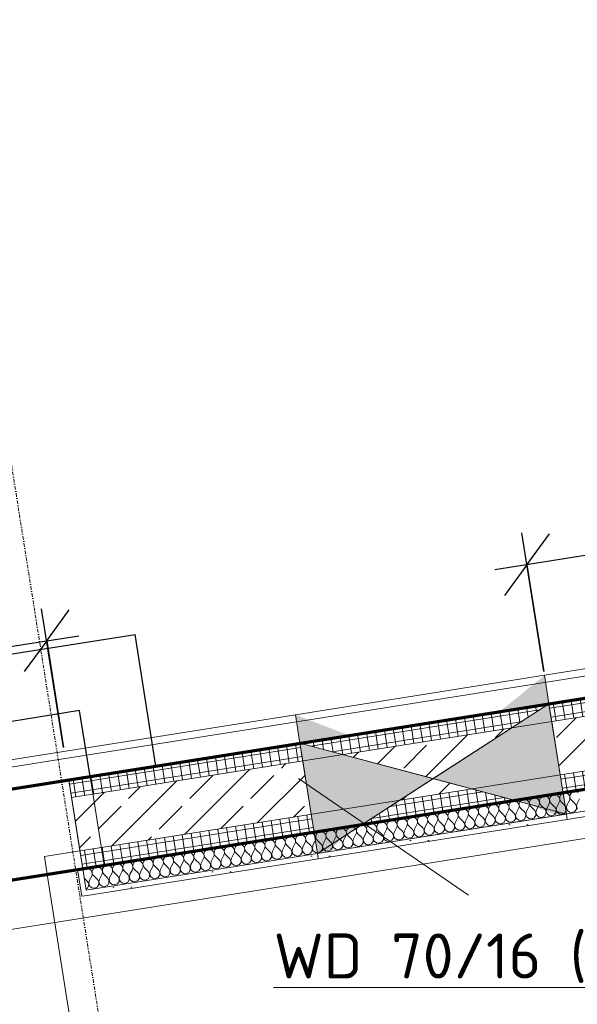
# Model space of a CAD drawing. Header units: millimetres. Extents: x 1523 to 75153, y -41886 to 10268.
# Tile 41 of 54: x 54640 to 56188, y -14615 to -11880. Entities that reach past the tile are written whole.
import ezdxf

# ---------------------------------------------------------------- set-up
doc = ezdxf.new("R2010")
doc.units = ezdxf.units.MM
for name, pattern in [('CAx_nichtHalbton', [20001.0584, 10000, -0.5292, 10000, -0.5292]), ('IMPORT-STRICHPUNKT _7_', [20, 10, -5, 0, -5]), ('Verdeckt 2x', [3.572, 2.3813, -1.1907])]:
    doc.linetypes.add(name, pattern=pattern)
for name, color, linetype, lineweight, true_color in [('90 A--Achsraster _1_50_', 7, 'IMPORT-STRICHPUNKT _7_', 13, 0x656565), ('AD', 1, 'Continuous', 13, 0xff0000), ('Neubau_10 A--Wand innen _tragend_', 7, 'Continuous', 13, 0x656565), ('Neubau_10 VSI--Wärmeschutz _veritkal_', 7, 'Continuous', 13, 0x656565), ('Neubau_20 A--Gründungsbelag', 7, 'Continuous', 13, 0x656565), ('Sockelbeschichtung Sprühnebel', 7, 'Continuous', 13, 0x656565), ('Xref_706_5_--_ÜP_-1_000_16_Übersichtsplan UG_IFC 2025_01_13_dwg', 7, 'Continuous', 13, 0x767676), ('XX', 7, 'Continuous', 18, 0x804040)]:
    doc.layers.add(name, color=color, linetype=linetype, lineweight=lineweight, true_color=true_color)
for name, color, linetype, lineweight in [('AD_Detail', 7, 'Continuous', 13), ('Ax-50_BM-Bem', 7, 'Continuous', 9), ('Ax_BM-Bem', 7, 'Continuous', 9), ('GB_HLS-OBJ', 7, 'Continuous', 18), ('M-EQPM-___-IDEN', 7, 'Continuous', 9)]:
    doc.layers.add(name, color=color, linetype=linetype, lineweight=lineweight)
doc.styles.add('ISOCPEUR', font='isocpeur.ttf', dxfattribs={"height": 125})
doc.styles.add('ISOCPEUR_2', font='isocpeur.ttf', dxfattribs={"height": 90})
doc.dimstyles.new('KI_1_8_mm_Isocpeur__cm_m__Aufrundung_auf_5_mm_ELT_Gesamtbemaßung_1', dxfattribs={"dimscale": 304.8, "dimtxt": 89.638306, "dimasz": 0.492126, "dimexe": 0.295276, "dimexo": 0.0625, "dimgap": 0.049213, "dimtad": 1, "dimdec": 1, "dimlfac": 0.1, "dimrnd": 0.5, "dimdsep": 46, "dimtxsty": 'ISOCPEUR_2', "dimblk1": 'OBLIQUE', "dimblk2": 'OBLIQUE', "dimsah": 1, "dimcen": 0.09, "dimdle": 0.295276, "dimadec": 0, "dimazin": 0, "dimtfac": 1, "dimtdec": 4, "dimtix": 1, "dimtmove": 0, "dimatfit": 3, "dimfxl": 0.984252, "dimfxlon": 1, "dimtvp": 1, "dimtfill": 1, "dimtolj": 1, "dimtzin": 0, "dimlwd": 25, "dimlwe": 25, "dimarcsym": 2})
pattern_1 = [(95.336, (0, 0), (24.891662, 2.324905), []), (185.336, (0, 0), (-2.324905, 24.891662), [])]
pattern_2 = [(86.336, (0, 0), (-86.42598, 5.53439), [0, -50]), (86.336, (-41.615, 27.72), (-86.42598, 5.53439), [0, -50])]

# ---------------------------------------------------------------- blocks, each defined once
blk = doc.blocks.new('SuD_WD_RB Allgemein - SuD_WD_RB Allgemein-39917935-SuD_-1UG gesamt Plot  - Blatt 2')
at = {"layer": 'AD', "lineweight": 18}
blk.add_hatch(color=256, dxfattribs=at).paths.add_polyline_path([(0, -350), (-155, 0), (-310, -350)])
at = {"layer": 'AD_Detail', "lineweight": 18, "true_color": 0xff0000}
blk.add_hatch(color=1, dxfattribs=at).paths.add_polyline_path([(0, 350), (-310, 350), (-155, 0)])
at = {"layer": 'AD', "color": 7}
for p, q in [((-310, -350), (0, 350)), ((-310, 350), (0, -350)), ((-310, -350), (-310, 350)), ((-310, 350), (0, 350)), ((0, 350), (0, -350)), ((0, -350), (-310, -350))]:
    blk.add_line(p, q, dxfattribs=at)
at = {"layer": 'AD_Detail'}
for p, q in [((0, 350), (-310, 350)), ((-310, 350), (-155, 0)), ((-155, 0), (0, 350)), ((-155, 0), (-310, -350)), ((0, -350), (-155, 0)), ((-310, -350), (0, -350))]:
    blk.add_line(p, q, dxfattribs=at)
blk = doc.blocks.new('Xref_706_5_--_ÜP_-1_000_11_Übersichtsplan UG_IFC 2024_09_30_dwg__X372-41959944-SuD_-1UG gesamt Plot  - Blatt 2')
at = {"layer": 'Neubau_10 A--Wand innen _tragend_', "color": 9, "true_color": 0xcbcbcb, "flags": 128}
for points in [[(10266.2, -34857), (10262.8, -34859.1), (10259, -34860.2), (10255.1, -34860.2), (10251.3, -34859.1), (10248, -34857), (10245.3, -34854.1), (10243.6, -34850.6), (10242.8, -34846.7), (10243.2, -34842.8), (10244.6, -34839.1), (10247, -34835.9)], [(10265.1, -34834.2), (10276.9, -34842.2), (10284.4, -34844.7), (10292, -34842.9)], [(10267.5, -34885.6), (10264.2, -34887.6), (10260.4, -34888.7), (10256.4, -34888.7), (10252.6, -34887.6), (10249.3, -34885.5), (10246.6, -34882.6), (10244.9, -34879.1), (10244.2, -34875.2), (10244.5, -34871.3), (10245.9, -34867.6), (10248.3, -34864.5), (10251.5, -34862.1), (10255.1, -34860.7), (10259.1, -34860.3), (10262.9, -34861), (10266.5, -34862.7), (10278.3, -34870.8), (10285.7, -34873.2), (10293.3, -34871.4), (10298.8, -34865.9), (10300.6, -34858.3), (10298.1, -34850.9), (10292.1, -34845.9), (10284.4, -34844.8), (10277.2, -34847.9), (10266.2, -34857)], [(10268.9, -34914.1), (10265.5, -34916.2), (10261.7, -34917.2), (10257.8, -34917.2), (10254, -34916.2), (10250.6, -34914.1), (10248, -34911.2), (10246.2, -34907.6), (10245.5, -34903.8), (10245.9, -34899.8), (10247.3, -34896.2), (10249.6, -34893), (10252.8, -34890.6), (10256.5, -34889.2), (10260.4, -34888.8), (10264.3, -34889.5), (10267.8, -34891.3), (10279.6, -34899.3), (10287, -34901.8), (10294.6, -34900), (10300.1, -34894.4), (10301.9, -34886.8), (10299.4, -34879.4), (10293.4, -34874.4), (10285.7, -34873.3), (10278.5, -34876.5), (10267.5, -34885.6)], [(10270.2, -34942.7), (10266.8, -34944.7), (10263, -34945.8), (10259.1, -34945.8), (10255.3, -34944.7), (10252, -34942.6), (10249.3, -34939.7), (10247.5, -34936.2), (10246.8, -34932.3), (10247.2, -34928.4), (10248.6, -34924.7), (10251, -34921.5), (10254.1, -34919.2), (10257.8, -34917.7), (10261.7, -34917.4), (10265.6, -34918.1), (10269.1, -34919.8), (10280.9, -34927.8), (10288.3, -34930.3), (10295.9, -34928.5), (10301.5, -34923), (10303.2, -34915.4), (10300.8, -34908), (10294.8, -34903), (10287, -34901.9), (10279.9, -34905), (10268.9, -34914.1)], [(10271.5, -34971.2), (10268.2, -34973.3), (10264.4, -34974.3), (10260.4, -34974.3), (10256.6, -34973.2), (10253.3, -34971.2), (10250.6, -34968.2), (10248.9, -34964.7), (10248.2, -34960.8), (10248.5, -34956.9), (10249.9, -34953.2), (10252.3, -34950.1), (10255.4, -34947.7), (10259.1, -34946.3), (10263, -34945.9), (10266.9, -34946.6), (10270.5, -34948.4), (10282.3, -34956.4), (10289.7, -34958.8), (10297.3, -34957), (10302.8, -34951.5), (10304.6, -34943.9), (10302.1, -34936.5), (10296.1, -34931.5), (10288.4, -34930.4), (10281.2, -34933.6), (10270.2, -34942.7)], [(10272.8, -34999.7), (10269.5, -35001.8), (10265.7, -35002.9), (10261.8, -35002.9), (10258, -35001.8), (10254.6, -34999.7), (10252, -34996.8), (10250.2, -34993.3), (10249.5, -34989.4), (10249.8, -34985.5), (10251.3, -34981.8), (10253.6, -34978.6), (10256.8, -34976.2), (10260.4, -34974.8), (10264.4, -34974.4), (10268.2, -34975.2), (10271.8, -34976.9), (10283.6, -34984.9), (10291, -34987.4), (10298.6, -34985.6), (10304.1, -34980.1), (10305.9, -34972.4), (10303.4, -34965), (10297.4, -34960.1), (10289.7, -34959), (10282.5, -34962.1), (10271.5, -34971.2)], [(10274.2, -35028.3), (10270.8, -35030.3), (10267, -35031.4), (10263.1, -35031.4), (10259.3, -35030.3), (10255.9, -35028.2), (10253.3, -35025.3), (10251.5, -35021.8), (10250.8, -35017.9), (10251.2, -35014), (10252.6, -35010.3), (10255, -35007.2), (10258.1, -35004.8), (10261.8, -35003.4), (10265.7, -35003), (10269.6, -35003.7), (10273.1, -35005.4), (10284.9, -35013.5), (10292.3, -35015.9), (10299.9, -35014.1), (10305.4, -35008.6), (10307.2, -35001), (10304.7, -34993.6), (10298.7, -34988.6), (10291, -34987.5), (10283.9, -34990.6), (10272.8, -34999.7)], [(10275.5, -35056.8), (10272.2, -35058.9), (10268.4, -35059.9), (10264.4, -35059.9), (10260.6, -35058.9), (10257.3, -35056.8), (10254.6, -35053.9), (10252.9, -35050.3), (10252.1, -35046.5), (10252.5, -35042.5), (10253.9, -35038.9), (10256.3, -35035.7), (10259.4, -35033.3), (10263.1, -35031.9), (10267, -35031.5), (10270.9, -35032.2), (10274.4, -35034), (10286.3, -35042), (10293.7, -35044.5), (10301.3, -35042.7), (10306.8, -35037.1), (10308.6, -35029.5), (10306.1, -35022.1), (10300.1, -35017.1), (10292.3, -35016), (10285.2, -35019.2), (10274.2, -35028.3)], [(10276.8, -35085.4), (10273.5, -35087.4), (10269.7, -35088.5), (10265.7, -35088.5), (10262, -35087.4), (10258.6, -35085.3), (10256, -35082.4), (10254.2, -35078.9), (10253.5, -35075), (10253.8, -35071.1), (10255.3, -35067.4), (10257.6, -35064.3), (10260.8, -35061.9), (10264.4, -35060.4), (10268.4, -35060.1), (10272.2, -35060.8), (10275.8, -35062.5), (10287.6, -35070.6), (10295, -35073), (10302.6, -35071.2), (10308.1, -35065.7), (10309.9, -35058.1), (10307.4, -35050.7), (10301.4, -35045.7), (10293.7, -35044.6), (10286.5, -35047.7), (10275.5, -35056.8)], [(10278.2, -35113.9), (10274.8, -35116), (10271, -35117), (10267.1, -35117), (10263.3, -35115.9), (10259.9, -35113.9), (10257.3, -35110.9), (10255.5, -35107.4), (10254.8, -35103.5), (10255.2, -35099.6), (10256.6, -35095.9), (10259, -35092.8), (10262.1, -35090.4), (10265.8, -35089), (10269.7, -35088.6), (10273.6, -35089.3), (10277.1, -35091.1), (10288.9, -35099.1), (10296.3, -35101.5), (10303.9, -35099.7), (10309.4, -35094.2), (10311.2, -35086.6), (10308.7, -35079.2), (10302.7, -35074.2), (10295, -35073.1), (10287.9, -35076.3), (10276.8, -35085.4)], [(10279.5, -35142.4), (10276.1, -35144.5), (10272.3, -35145.6), (10268.4, -35145.6), (10264.6, -35144.5), (10261.3, -35142.4), (10258.6, -35139.5), (10256.9, -35136), (10256.1, -35132.1), (10256.5, -35128.2), (10257.9, -35124.5), (10260.3, -35121.3), (10263.4, -35118.9), (10267.1, -35117.5), (10271, -35117.1), (10274.9, -35117.9), (10278.4, -35119.6), (10290.2, -35127.6), (10297.7, -35130.1), (10305.3, -35128.3), (10310.8, -35122.8), (10312.5, -35115.2), (10310.1, -35107.7), (10304.1, -35102.8), (10296.3, -35101.7), (10289.2, -35104.8), (10278.2, -35113.9)], [(10280.8, -35171), (10277.5, -35173), (10273.7, -35174.1), (10269.7, -35174.1), (10265.9, -35173), (10262.6, -35170.9), (10259.9, -35168), (10258.2, -35164.5), (10257.5, -35160.6), (10257.8, -35156.7), (10259.2, -35153), (10261.6, -35149.9), (10264.8, -35147.5), (10268.4, -35146.1), (10272.4, -35145.7), (10276.2, -35146.4), (10279.8, -35148.1), (10291.6, -35156.2), (10299, -35158.6), (10306.6, -35156.8), (10312.1, -35151.3), (10313.9, -35143.7), (10311.4, -35136.3), (10305.4, -35131.3), (10297.7, -35130.2), (10290.5, -35133.3), (10279.5, -35142.4)], [(10282.2, -35199.5), (10278.8, -35201.6), (10275, -35202.6), (10271.1, -35202.6), (10267.3, -35201.6), (10263.9, -35199.5), (10261.3, -35196.6), (10259.5, -35193), (10258.8, -35189.2), (10259.2, -35185.2), (10260.6, -35181.6), (10262.9, -35178.4), (10266.1, -35176), (10269.8, -35174.6), (10273.7, -35174.2), (10277.6, -35174.9), (10281.1, -35176.7), (10292.9, -35184.7), (10300.3, -35187.2), (10307.9, -35185.4), (10313.4, -35179.8), (10315.2, -35172.2), (10312.7, -35164.8), (10306.7, -35159.8), (10299, -35158.7), (10291.8, -35161.9), (10280.8, -35171)], [(10283.5, -35228.1), (10280.1, -35230.1), (10276.3, -35231.2), (10272.4, -35231.2), (10268.6, -35230.1), (10265.3, -35228), (10262.6, -35225.1), (10260.8, -35221.6), (10260.1, -35217.7), (10260.5, -35213.8), (10261.9, -35210.1), (10264.3, -35207), (10267.4, -35204.6), (10271.1, -35203.1), (10275, -35202.8), (10278.9, -35203.5), (10282.4, -35205.2), (10294.2, -35213.3), (10301.6, -35215.7), (10309.2, -35213.9), (10314.8, -35208.4), (10316.5, -35200.8), (10314.1, -35193.4), (10308.1, -35188.4), (10300.3, -35187.3), (10293.2, -35190.4), (10282.2, -35199.5)], [(10284.8, -35256.6), (10281.5, -35258.7), (10277.7, -35259.7), (10273.7, -35259.7), (10269.9, -35258.6), (10266.6, -35256.6), (10263.9, -35253.6), (10262.2, -35250.1), (10261.5, -35246.2), (10261.8, -35242.3), (10263.2, -35238.6), (10265.6, -35235.5), (10268.7, -35233.1), (10272.4, -35231.7), (10276.3, -35231.3), (10280.2, -35232), (10283.8, -35233.8), (10295.6, -35241.8), (10303, -35244.3), (10310.6, -35242.4), (10316.1, -35236.9), (10317.9, -35229.3), (10315.4, -35221.9), (10309.4, -35216.9), (10301.7, -35215.8), (10294.5, -35219), (10283.5, -35228.1)], [(10286.1, -35285.1), (10282.8, -35287.2), (10279, -35288.3), (10275.1, -35288.3), (10271.3, -35287.2), (10267.9, -35285.1), (10265.3, -35282.2), (10263.5, -35278.7), (10262.8, -35274.8), (10263.1, -35270.9), (10264.6, -35267.2), (10266.9, -35264), (10270.1, -35261.7), (10273.7, -35260.2), (10277.7, -35259.8), (10281.5, -35260.6), (10285.1, -35262.3), (10296.9, -35270.3), (10304.3, -35272.8), (10311.9, -35271), (10317.4, -35265.5), (10319.2, -35257.9), (10316.7, -35250.5), (10310.7, -35245.5), (10303, -35244.4), (10295.8, -35247.5), (10284.8, -35256.6)], [(10287.5, -35313.7), (10284.1, -35315.7), (10280.3, -35316.8), (10276.4, -35316.8), (10272.6, -35315.7), (10269.2, -35313.6), (10266.6, -35310.7), (10264.8, -35307.2), (10264.1, -35303.3), (10264.5, -35299.4), (10265.9, -35295.7), (10268.3, -35292.6), (10271.4, -35290.2), (10275.1, -35288.8), (10279, -35288.4), (10282.9, -35289.1), (10286.4, -35290.8), (10298.2, -35298.9), (10305.6, -35301.3), (10313.2, -35299.5), (10318.7, -35294), (10320.5, -35286.4), (10318, -35279), (10312, -35274), (10304.3, -35272.9), (10297.2, -35276), (10286.1, -35285.1)], [(10288.8, -35342.2), (10285.5, -35344.3), (10281.7, -35345.4), (10277.7, -35345.3), (10273.9, -35344.3), (10270.6, -35342.2), (10267.9, -35339.3), (10266.2, -35335.7), (10265.4, -35331.9), (10265.8, -35327.9), (10267.2, -35324.3), (10269.6, -35321.1), (10272.7, -35318.7), (10276.4, -35317.3), (10280.3, -35316.9), (10284.2, -35317.6), (10287.7, -35319.4), (10299.6, -35327.4), (10307, -35329.9), (10314.6, -35328.1), (10320.1, -35322.5), (10321.9, -35314.9), (10319.4, -35307.5), (10313.4, -35302.5), (10305.6, -35301.4), (10298.5, -35304.6), (10287.5, -35313.7)], [(10290.1, -35370.8), (10286.8, -35372.8), (10283, -35373.9), (10279, -35373.9), (10275.3, -35372.8), (10271.9, -35370.7), (10269.3, -35367.8), (10267.5, -35364.3), (10266.8, -35360.4), (10267.1, -35356.5), (10268.6, -35352.8), (10270.9, -35349.7), (10274.1, -35347.3), (10277.7, -35345.8), (10281.7, -35345.5), (10285.5, -35346.2), (10289.1, -35347.9), (10300.9, -35356), (10308.3, -35358.4), (10315.9, -35356.6), (10321.4, -35351.1), (10323.2, -35343.5), (10320.7, -35336.1), (10314.7, -35331.1), (10307, -35330), (10299.8, -35333.1), (10288.8, -35342.2)], [(10292.8, -35427.8), (10289.4, -35429.9), (10285.6, -35431), (10281.7, -35431), (10277.9, -35429.9), (10274.6, -35427.8), (10271.9, -35424.9), (10270.2, -35421.4), (10269.4, -35417.5), (10269.8, -35413.6), (10271.2, -35409.9), (10273.6, -35406.7), (10276.7, -35404.4), (10280.4, -35402.9), (10284.3, -35402.5), (10288.2, -35403.3), (10291.7, -35405), (10303.5, -35413), (10311, -35415.5), (10318.6, -35413.7), (10324.1, -35408.2), (10325.8, -35400.6), (10323.4, -35393.2), (10317.4, -35388.2), (10309.6, -35387.1), (10302.5, -35390.2), (10291.5, -35399.3), (10288.1, -35401.4), (10284.3, -35402.4), (10280.4, -35402.4), (10276.6, -35401.3), (10273.2, -35399.3), (10270.6, -35396.3), (10268.8, -35392.8), (10268.1, -35388.9), (10268.5, -35385), (10269.9, -35381.3), (10272.3, -35378.2), (10275.4, -35375.8), (10279.1, -35374.4), (10283, -35374), (10286.9, -35374.7), (10290.4, -35376.5), (10302.2, -35384.5), (10309.6, -35387), (10317.2, -35385.1), (10322.7, -35379.6), (10324.5, -35372), (10322, -35364.6), (10316, -35359.6), (10308.3, -35358.5), (10301.2, -35361.7), (10290.1, -35370.8)], [(10294.1, -35456.4), (10290.8, -35458.4), (10287, -35459.5), (10283, -35459.5), (10279.2, -35458.4), (10275.9, -35456.3), (10273.2, -35453.4), (10271.5, -35449.9), (10270.8, -35446), (10271.1, -35442.1), (10272.5, -35438.4), (10274.9, -35435.3), (10278.1, -35432.9), (10281.7, -35431.5), (10285.7, -35431.1), (10289.5, -35431.8), (10293.1, -35433.5), (10304.9, -35441.6), (10312.3, -35444), (10319.9, -35442.2), (10325.4, -35436.7), (10327.2, -35429.1), (10324.7, -35421.7), (10318.7, -35416.7), (10311, -35415.6), (10303.8, -35418.7), (10292.8, -35427.8)], [(10295.5, -35484.9), (10292.1, -35487), (10288.3, -35488.1), (10284.4, -35488), (10280.6, -35487), (10277.2, -35484.9), (10274.6, -35482), (10272.8, -35478.4), (10272.1, -35474.6), (10272.5, -35470.6), (10273.9, -35467), (10276.2, -35463.8), (10279.4, -35461.4), (10283.1, -35460), (10287, -35459.6), (10290.9, -35460.3), (10294.4, -35462.1), (10306.2, -35470.1), (10313.6, -35472.6), (10321.2, -35470.8), (10326.7, -35465.2), (10328.5, -35457.6), (10326, -35450.2), (10320, -35445.2), (10312.3, -35444.1), (10305.1, -35447.3), (10294.1, -35456.4)], [(10296.8, -35513.5), (10293.4, -35515.5), (10289.6, -35516.6), (10285.7, -35516.6), (10281.9, -35515.5), (10278.6, -35513.4), (10275.9, -35510.5), (10274.1, -35507), (10273.4, -35503.1), (10273.8, -35499.2), (10275.2, -35495.5), (10277.6, -35492.4), (10280.7, -35490), (10284.4, -35488.5), (10288.3, -35488.2), (10292.2, -35488.9), (10295.7, -35490.6), (10307.5, -35498.7), (10314.9, -35501.1), (10322.5, -35499.3), (10328.1, -35493.8), (10329.8, -35486.2), (10327.4, -35478.8), (10321.4, -35473.8), (10313.6, -35472.7), (10306.5, -35475.8), (10295.5, -35484.9)], [(10298.1, -35542), (10294.8, -35544.1), (10291, -35545.1), (10287, -35545.1), (10283.2, -35544), (10279.9, -35542), (10277.2, -35539.1), (10275.5, -35535.5), (10274.8, -35531.6), (10275.1, -35527.7), (10276.5, -35524), (10278.9, -35520.9), (10282, -35518.5), (10285.7, -35517.1), (10289.6, -35516.7), (10293.5, -35517.4), (10297.1, -35519.2), (10308.9, -35527.2), (10316.3, -35529.7), (10323.9, -35527.8), (10329.4, -35522.3), (10331.2, -35514.7), (10328.7, -35507.3), (10322.7, -35502.3), (10315, -35501.2), (10307.8, -35504.4), (10296.8, -35513.5)], [(10299.4, -35570.5), (10296.1, -35572.6), (10292.3, -35573.7), (10288.4, -35573.7), (10284.6, -35572.6), (10281.2, -35570.5), (10278.6, -35567.6), (10276.8, -35564.1), (10276.1, -35560.2), (10276.4, -35556.3), (10277.9, -35552.6), (10280.2, -35549.4), (10283.4, -35547.1), (10287, -35545.6), (10291, -35545.3), (10294.8, -35546), (10298.4, -35547.7), (10310.2, -35555.7), (10317.6, -35558.2), (10325.2, -35556.4), (10330.7, -35550.9), (10332.5, -35543.3), (10330, -35535.9), (10324, -35530.9), (10316.3, -35529.8), (10309.1, -35532.9), (10298.1, -35542)], [(10300.8, -35599.1), (10297.4, -35601.1), (10293.6, -35602.2), (10289.7, -35602.2), (10285.9, -35601.1), (10282.5, -35599), (10279.9, -35596.1), (10278.1, -35592.6), (10277.4, -35588.7), (10277.8, -35584.8), (10279.2, -35581.1), (10281.6, -35578), (10284.7, -35575.6), (10288.4, -35574.2), (10292.3, -35573.8), (10296.2, -35574.5), (10299.7, -35576.2), (10311.5, -35584.3), (10318.9, -35586.7), (10326.5, -35584.9), (10332, -35579.4), (10333.8, -35571.8), (10331.3, -35564.4), (10325.3, -35559.4), (10317.6, -35558.3), (10310.5, -35561.4), (10299.4, -35570.5)], [(10302.1, -35627.6), (10298.8, -35629.7), (10295, -35630.8), (10291, -35630.7), (10287.2, -35629.7), (10283.9, -35627.6), (10281.2, -35624.7), (10279.5, -35621.1), (10278.7, -35617.3), (10279.1, -35613.3), (10280.5, -35609.7), (10282.9, -35606.5), (10286, -35604.1), (10289.7, -35602.7), (10293.6, -35602.3), (10297.5, -35603), (10301, -35604.8), (10312.9, -35612.8), (10320.3, -35615.3), (10327.9, -35613.5), (10333.4, -35607.9), (10335.2, -35600.3), (10332.7, -35592.9), (10326.7, -35587.9), (10318.9, -35586.9), (10311.8, -35590), (10300.8, -35599.1)], [(10303.4, -35656.2), (10300.1, -35658.2), (10296.3, -35659.3), (10292.3, -35659.3), (10288.6, -35658.2), (10285.2, -35656.1), (10282.6, -35653.2), (10280.8, -35649.7), (10280.1, -35645.8), (10280.4, -35641.9), (10281.9, -35638.2), (10284.2, -35635.1), (10287.4, -35632.7), (10291, -35631.2), (10295, -35630.9), (10298.8, -35631.6), (10302.4, -35633.3), (10314.2, -35641.4), (10321.6, -35643.8), (10329.2, -35642), (10334.7, -35636.5), (10336.5, -35628.9), (10334, -35621.5), (10328, -35616.5), (10320.3, -35615.4), (10313.1, -35618.5), (10302.1, -35627.6)], [(10304.8, -35684.7), (10301.4, -35686.8), (10297.6, -35687.8), (10293.7, -35687.8), (10289.9, -35686.7), (10286.5, -35684.7), (10283.9, -35681.8), (10282.1, -35678.2), (10281.4, -35674.3), (10281.8, -35670.4), (10283.2, -35666.7), (10285.6, -35663.6), (10288.7, -35661.2), (10292.4, -35659.8), (10296.3, -35659.4), (10300.2, -35660.1), (10303.7, -35661.9), (10315.5, -35669.9), (10322.9, -35672.4), (10330.5, -35670.6), (10336, -35665), (10337.8, -35657.4), (10335.3, -35650), (10329.3, -35645), (10321.6, -35643.9), (10314.5, -35647.1), (10303.4, -35656.2)], [(10304.8, -35684.7), (10315.8, -35675.6), (10322.9, -35672.5), (10330.7, -35673.6), (10336.7, -35678.6), (10339.1, -35686), (10337.4, -35693.6), (10331.9, -35699.1), (10324.3, -35700.9), (10316.8, -35698.4), (10305, -35690.4), (10301.5, -35688.7), (10297.6, -35688), (10293.7, -35688.3), (10290, -35689.8), (10286.9, -35692.1), (10284.5, -35695.3), (10283.1, -35699), (10282.7, -35702.9), (10283.5, -35706.8), (10285.2, -35710.3), (10287.9, -35713.2), (10291.2, -35715.3), (10295, -35716.4), (10298.9, -35716.4), (10302.7, -35715.3), (10306.1, -35713.2)], [(10306.1, -35713.2), (10317.1, -35704.1), (10324.3, -35701), (10332, -35702.1), (10338, -35707.1), (10340.5, -35714.5), (10338.7, -35722.1), (10333.2, -35727.6), (10325.6, -35729.4), (10318.2, -35727), (10306.4, -35719), (10302.8, -35717.2), (10299, -35716.5), (10295, -35716.9), (10291.4, -35718.3), (10288.2, -35720.7), (10285.8, -35723.8), (10284.4, -35727.5), (10284.1, -35731.4), (10284.8, -35735.3), (10286.5, -35738.8), (10289.2, -35741.7), (10292.5, -35743.8), (10296.3, -35744.9), (10300.3, -35744.9), (10304.1, -35743.8), (10307.4, -35741.8)], [(10308.8, -35770.3), (10305.4, -35772.4), (10301.6, -35773.5), (10297.7, -35773.5), (10293.9, -35772.4), (10290.5, -35770.3), (10287.9, -35767.4), (10286.1, -35763.8), (10285.4, -35760), (10285.8, -35756), (10287.2, -35752.4), (10289.5, -35749.2), (10292.7, -35746.8), (10296.4, -35745.4), (10300.3, -35745), (10304.2, -35745.7), (10307.7, -35747.5), (10319.5, -35755.5), (10326.9, -35758), (10334.5, -35756.2), (10340, -35750.6), (10341.8, -35743), (10339.3, -35735.6), (10333.3, -35730.6), (10325.6, -35729.6), (10318.4, -35732.7), (10307.4, -35741.8)], [(10310.1, -35798.9), (10306.7, -35800.9), (10302.9, -35802), (10299, -35802), (10295.2, -35800.9), (10291.9, -35798.8), (10289.2, -35795.9), (10287.4, -35792.4), (10286.7, -35788.5), (10287.1, -35784.6), (10288.5, -35780.9), (10290.9, -35777.8), (10294, -35775.4), (10297.7, -35773.9), (10301.6, -35773.6), (10305.5, -35774.3), (10309, -35776), (10320.8, -35784.1), (10328.3, -35786.5), (10335.8, -35784.7), (10341.4, -35779.2), (10343.1, -35771.6), (10340.7, -35764.2), (10334.7, -35759.2), (10326.9, -35758.1), (10319.8, -35761.2), (10308.8, -35770.3)], [(10311.4, -35827.4), (10308.1, -35829.5), (10304.3, -35830.5), (10300.3, -35830.5), (10296.5, -35829.4), (10293.2, -35827.4), (10290.5, -35824.5), (10288.8, -35820.9), (10288.1, -35817.1), (10288.4, -35813.1), (10289.8, -35809.5), (10292.2, -35806.3), (10295.3, -35803.9), (10299, -35802.5), (10302.9, -35802.1), (10306.8, -35802.8), (10310.4, -35804.6), (10322.2, -35812.6), (10329.6, -35815.1), (10337.2, -35813.3), (10342.7, -35807.7), (10344.5, -35800.1), (10342, -35792.7), (10336, -35787.7), (10328.3, -35786.6), (10321.1, -35789.8), (10310.1, -35798.9)], [(10312.7, -35855.9), (10309.4, -35858), (10305.6, -35859.1), (10301.7, -35859.1), (10297.9, -35858), (10294.5, -35855.9), (10291.9, -35853), (10290.1, -35849.5), (10289.4, -35845.6), (10289.7, -35841.7), (10291.2, -35838), (10293.5, -35834.8), (10296.7, -35832.5), (10300.3, -35831), (10304.3, -35830.7), (10308.1, -35831.4), (10311.7, -35833.1), (10323.5, -35841.1), (10330.9, -35843.6), (10338.5, -35841.8), (10344, -35836.3), (10345.8, -35828.7), (10343.3, -35821.3), (10337.3, -35816.3), (10329.6, -35815.2), (10322.4, -35818.3), (10311.4, -35827.4)], [(10314.1, -35884.5), (10310.7, -35886.6), (10306.9, -35887.6), (10303, -35887.6), (10299.2, -35886.5), (10295.8, -35884.5), (10293.2, -35881.5), (10291.4, -35878), (10290.7, -35874.1), (10291.1, -35870.2), (10292.5, -35866.5), (10294.9, -35863.4), (10298, -35861), (10301.7, -35859.6), (10305.6, -35859.2), (10309.5, -35859.9), (10313, -35861.7), (10324.8, -35869.7), (10332.2, -35872.1), (10339.8, -35870.3), (10345.3, -35864.8), (10347.1, -35857.2), (10344.6, -35849.8), (10338.6, -35844.8), (10330.9, -35843.7), (10323.8, -35846.9), (10312.7, -35855.9)], [(10315.4, -35913), (10312.1, -35915.1), (10308.3, -35916.2), (10304.3, -35916.2), (10300.5, -35915.1), (10297.2, -35913), (10294.5, -35910.1), (10292.8, -35906.5), (10292, -35902.7), (10292.4, -35898.7), (10293.8, -35895.1), (10296.2, -35891.9), (10299.3, -35889.5), (10303, -35888.1), (10306.9, -35887.7), (10310.8, -35888.4), (10314.3, -35890.2), (10326.2, -35898.2), (10333.6, -35900.7), (10341.2, -35898.9), (10346.7, -35893.3), (10348.5, -35885.7), (10346, -35878.3), (10340, -35873.3), (10332.2, -35872.3), (10325.1, -35875.4), (10314.1, -35884.5)], [(10316.7, -35941.6), (10313.4, -35943.6), (10309.6, -35944.7), (10305.6, -35944.7), (10301.9, -35943.6), (10298.5, -35941.5), (10295.9, -35938.6), (10294.1, -35935.1), (10293.4, -35931.2), (10293.7, -35927.3), (10295.2, -35923.6), (10297.5, -35920.5), (10300.7, -35918.1), (10304.3, -35916.7), (10308.3, -35916.3), (10312.1, -35917), (10315.7, -35918.7), (10327.5, -35926.8), (10334.9, -35929.2), (10342.5, -35927.4), (10348, -35921.9), (10349.8, -35914.3), (10347.3, -35906.9), (10341.3, -35901.9), (10333.6, -35900.8), (10326.4, -35903.9), (10315.4, -35913)], [(10318.1, -35970.1), (10314.7, -35972.2), (10310.9, -35973.2), (10307, -35973.2), (10303.2, -35972.2), (10299.8, -35970.1), (10297.2, -35967.2), (10295.4, -35963.6), (10294.7, -35959.8), (10295.1, -35955.8), (10296.5, -35952.2), (10298.9, -35949), (10302, -35946.6), (10305.7, -35945.2), (10309.6, -35944.8), (10313.5, -35945.5), (10317, -35947.3), (10328.8, -35955.3), (10336.2, -35957.8), (10343.8, -35956), (10349.3, -35950.4), (10351.1, -35942.8), (10348.6, -35935.4), (10342.6, -35930.4), (10334.9, -35929.3), (10327.8, -35932.5), (10316.7, -35941.6)], [(10319.4, -35998.6), (10316, -36000.7), (10312.2, -36001.8), (10308.3, -36001.8), (10304.5, -36000.7), (10301.2, -35998.6), (10298.5, -35995.7), (10296.8, -35992.2), (10296, -35988.3), (10296.4, -35984.4), (10297.8, -35980.7), (10300.2, -35977.5), (10303.3, -35975.2), (10307, -35973.7), (10310.9, -35973.4), (10314.8, -35974.1), (10318.3, -35975.8), (10330.1, -35983.8), (10337.6, -35986.3), (10345.2, -35984.5), (10350.7, -35979), (10352.4, -35971.4), (10350, -35964), (10344, -35959), (10336.2, -35957.9), (10329.1, -35961), (10318.1, -35970.1)], [(10319.4, -35998.6), (10330.4, -35989.6), (10337.6, -35986.4), (10345.3, -35987.5), (10351.3, -35992.5), (10353.8, -35999.9), (10352, -36007.5), (10346.5, -36013), (10338.9, -36014.8), (10331.5, -36012.4), (10319.7, -36004.4), (10316.1, -36002.6), (10312.3, -36001.9), (10308.3, -36002.3), (10304.7, -36003.7), (10301.5, -36006.1), (10299.1, -36009.2), (10297.7, -36012.9), (10297.4, -36016.8), (10298.1, -36020.7), (10299.8, -36024.2), (10302.5, -36027.2), (10305.8, -36029.2), (10309.6, -36030.3), (10313.6, -36030.3), (10317.4, -36029.3), (10320.7, -36027.2)], [(10320.7, -36027.2), (10331.7, -36018.1), (10338.9, -36015), (10346.6, -36016), (10352.6, -36021), (10355.1, -36028.4), (10353.3, -36036), (10347.8, -36041.6), (10340.2, -36043.4), (10332.8, -36040.9), (10321, -36032.9), (10317.5, -36031.2), (10313.6, -36030.4), (10309.7, -36030.8), (10306, -36032.2), (10302.8, -36034.6), (10300.5, -36037.8), (10299.1, -36041.5), (10298.7, -36045.4), (10299.4, -36049.3), (10301.2, -36052.8), (10303.8, -36055.7), (10307.2, -36057.8), (10311, -36058.9), (10314.9, -36058.9), (10318.7, -36057.8), (10322.1, -36055.7)], [(10323.4, -36084.3), (10320, -36086.3), (10316.2, -36087.4), (10312.3, -36087.4), (10308.5, -36086.3), (10305.2, -36084.2), (10302.5, -36081.3), (10300.7, -36077.8), (10300, -36073.9), (10300.4, -36070), (10301.8, -36066.3), (10304.2, -36063.2), (10307.3, -36060.8), (10311, -36059.4), (10314.9, -36059), (10318.8, -36059.7), (10322.3, -36061.4), (10334.1, -36069.5), (10341.6, -36071.9), (10349.1, -36070.1), (10354.7, -36064.6), (10356.4, -36057), (10354, -36049.6), (10348, -36044.6), (10340.2, -36043.5), (10333.1, -36046.6), (10322.1, -36055.7)], [(10324.7, -36112.8), (10321.4, -36114.9), (10317.6, -36115.9), (10313.6, -36115.9), (10309.8, -36114.9), (10306.5, -36112.8), (10303.8, -36109.9), (10302.1, -36106.3), (10301.4, -36102.5), (10301.7, -36098.5), (10303.1, -36094.9), (10305.5, -36091.7), (10308.6, -36089.3), (10312.3, -36087.9), (10316.2, -36087.5), (10320.1, -36088.2), (10323.7, -36090), (10335.5, -36098), (10342.9, -36100.5), (10350.5, -36098.7), (10356, -36093.1), (10357.8, -36085.5), (10355.3, -36078.1), (10349.3, -36073.1), (10341.6, -36072), (10334.4, -36075.2), (10323.4, -36084.3)], [(10326, -36141.3), (10322.7, -36143.4), (10318.9, -36144.5), (10315, -36144.5), (10311.2, -36143.4), (10307.8, -36141.3), (10305.2, -36138.4), (10303.4, -36134.9), (10302.7, -36131), (10303, -36127.1), (10304.5, -36123.4), (10306.8, -36120.2), (10310, -36117.9), (10313.6, -36116.4), (10317.6, -36116.1), (10321.5, -36116.8), (10325, -36118.5), (10336.8, -36126.5), (10344.2, -36129), (10351.8, -36127.2), (10357.3, -36121.7), (10359.1, -36114.1), (10356.6, -36106.7), (10350.6, -36101.7), (10342.9, -36100.6), (10335.7, -36103.7), (10324.7, -36112.8)], [(10327.4, -36169.9), (10324, -36172), (10320.2, -36173), (10316.3, -36173), (10312.5, -36171.9), (10309.1, -36169.9), (10306.5, -36166.9), (10304.7, -36163.4), (10304, -36159.5), (10304.4, -36155.6), (10305.8, -36151.9), (10308.2, -36148.8), (10311.3, -36146.4), (10315, -36145), (10318.9, -36144.6), (10322.8, -36145.3), (10326.3, -36147.1), (10338.1, -36155.1), (10345.5, -36157.5), (10353.1, -36155.7), (10358.6, -36150.2), (10360.4, -36142.6), (10357.9, -36135.2), (10351.9, -36130.2), (10344.2, -36129.1), (10337.1, -36132.3), (10326, -36141.3)], [(10328.7, -36198.4), (10325.4, -36200.5), (10321.6, -36201.6), (10317.6, -36201.6), (10313.8, -36200.5), (10310.5, -36198.4), (10307.8, -36195.5), (10306.1, -36192), (10305.3, -36188.1), (10305.7, -36184.2), (10307.1, -36180.5), (10309.5, -36177.3), (10312.6, -36174.9), (10316.3, -36173.5), (10320.2, -36173.1), (10324.1, -36173.9), (10327.6, -36175.6), (10339.5, -36183.6), (10346.9, -36186.1), (10354.5, -36184.3), (10360, -36178.7), (10361.8, -36171.1), (10359.3, -36163.7), (10353.3, -36158.8), (10345.5, -36157.7), (10338.4, -36160.8), (10327.4, -36169.9)], [(10311.1, -36226.2), (10309.2, -36224), (10307.4, -36220.5), (10306.7, -36216.6), (10307, -36212.7), (10308.5, -36209), (10310.8, -36205.9), (10314, -36203.5), (10317.6, -36202.1), (10321.6, -36201.7), (10325.4, -36202.4), (10329, -36204.1), (10340.8, -36212.2), (10348.2, -36214.6), (10355.8, -36212.8), (10361.3, -36207.3), (10363.1, -36199.7), (10360.6, -36192.3), (10354.6, -36187.3), (10346.9, -36186.2), (10339.7, -36189.3), (10328.7, -36198.4)], [(10362.9, -36223.7), (10361.9, -36220.8), (10355.9, -36215.8), (10348.2, -36214.7), (10341.1, -36217.9), (10332.2, -36225.2)]]:
    blk.add_lwpolyline(points, dxfattribs=at)
blk = doc.blocks.new('Xref_706_5_--_ÜP_-1_000_11_Übersichtsplan UG_IFC 2024_09_30_dwg_Tür Ol 2-Fl 27_8-41959945-SuD_-1UG gesamt Plot  - Blatt 2')
at = {"layer": 'Neubau_10 A--Wand innen _tragend_', "color": 9, "true_color": 0xcbcbcb}
blk.add_line((1030, 0), (1030, 1030), dxfattribs=at)
at = {"layer": 'Neubau_10 A--Wand innen _tragend_', "color": 9, "true_color": 0xcbcbcb, "flags": 128}
for points in [[(1130, 75), (1115, 75), (1115, 0)], [(1130, -50), (1030, -50), (1030, 0), (1130, 0), (1130, -50), (1130, 0), (1130, -50), (1130, -200), (1130, -250)]]:
    blk.add_lwpolyline(points, dxfattribs=at)
at = {"layer": 'Neubau_10 A--Wand innen _tragend_', "color": 9, "true_color": 0xcbcbcb}
blk.add_arc((1030, 0), 1030, 90, 180, dxfattribs=at)
blk = doc.blocks.new('Xref_706_5_--_ÜP_-1_000_11_Übersichtsplan UG_IFC 2024_09_30_dwg_Standard-Rastermarker_7-V2-SuD_-1UG gesamt Plot  - Blatt 2')
at = {"layer": '90 A--Achsraster _1_50_', "color": 9, "true_color": 0xcbcbcb}
blk.add_line((37913.7, 0), (93092.9, 0), dxfattribs=at)
blk = doc.blocks.new('Xref_706_5_--_ÜP_-1_000_11_Übersichtsplan UG_IFC 2024_09_30_dwg_Standard-Rastermarker_12-V5-SuD_-1UG gesamt Plot  - Blatt 2')
at = {"layer": '90 A--Achsraster _1_50_', "color": 9, "true_color": 0xcbcbcb}
blk.add_line((0, 0), (28500, 0), dxfattribs=at)
blk = doc.blocks.new('Xref_706_5_--_ÜP_-1_000_16_Übersichtsplan UG_IFC 2025_01_13_dwg-35469238-SuD_-1UG gesamt Plot  - Blatt 2')
at = {"layer": 'Neubau_10 A--Wand innen _tragend_', "true_color": 0xcbcbcb}
h = blk.add_hatch(dxfattribs=at)
h.set_pattern_fill('FP_2', color=9, style=0, pattern_type=2)
h.set_pattern_definition([(131.336, (0, 0), (90.1019, 79.25683), []), (131.336, (-45.05, -39.63), (90.1019, 79.25683), [90, -30])])
h.paths.add_polyline_path([(11931.1, -35712), (11870.7, -35064.9), (11721.3, -35078.8), (11781.8, -35726)])
h.paths.add_polyline_path([(11847.6, -34817.5), (11828.7, -34615.2), (11793.3, -34720.6), (11840.7, -34805.3)])
h.paths.add_polyline_path([(11793.3, -34720.6), (11666.7, -34494.3), (11710.8, -34966.4), (11791.6, -34725.5)])
h.paths.add_polyline_path([(11805.6, -34367.9), (11698.6, -33222.9), (11549.3, -33236.8), (11656.2, -34381.8), (11733.7, -34374.6)])
h = blk.add_hatch(dxfattribs=at)
h.set_pattern_fill('FP_4', color=9, style=0, pattern_type=2)
h.set_pattern_definition(pattern_1)
h.paths.add_polyline_path([(11980.9, -35707.4), (11920.5, -35060.2), (11870.7, -35064.9), (11931.1, -35712)])
h.paths.add_polyline_path([(11907.9, -34925.3), (11868, -34498.1), (11828.7, -34615.2), (11847.6, -34817.5), (11882.9, -34880.6)])
h.paths.add_polyline_path([(11855.4, -34363.2), (11748.4, -33218.2), (11698.6, -33222.9), (11805.6, -34367.9)])
h = blk.add_hatch(dxfattribs=at)
h.set_pattern_fill('FP_7', color=9, style=0, pattern_type=2)
h.set_pattern_definition(pattern_2)
h.paths.add_polyline_path([(12055.6, -35700.4), (11823.1, -33211.3), (11808.1, -33212.6), (12040.6, -35701.8), (12047, -35701.2)])
h = blk.add_hatch(dxfattribs=at)
h.set_pattern_fill('FP_4', color=9, style=0, pattern_type=2)
h.set_pattern_definition(pattern_1)
h.paths.add_polyline_path([(11606.4, -34386.5), (11656.2, -34381.8), (11549.3, -33236.8), (11499.5, -33241.5), (11601.9, -34337.6)])
h.paths.add_polyline_path([(11671.5, -35083.5), (11710.8, -34966.4), (11666.7, -34494.3), (11606.4, -34386.5), (11658.7, -34945.8)])
h.paths.add_polyline_path([(11781.8, -35726), (11721.3, -35078.8), (11671.5, -35083.5), (11732, -35730.6)])
at = {"layer": 'Neubau_10 A--Wand innen _tragend_', "true_color": 0xededed}
h = blk.add_hatch(color=7, dxfattribs=at)
h.paths.add_polyline_path([(11917.5, -34383.5), (11915.1, -34357.7), (11876.6, -34472.3), (11912.8, -34393.7)])
h.paths.add_polyline_path([(11619.3, -34524.2), (11606.4, -34386.5), (11526.8, -34393.9), (11615.6, -34519)])
h = blk.add_hatch(color=7, dxfattribs=at)
h.paths.add_polyline_path([(11980.2, -35054.6), (11977.8, -35028.8), (11921.2, -34949.1), (11973.9, -35043.4)])
h.paths.add_polyline_path([(11671.5, -35083.5), (11658.7, -34945.8), (11591.9, -35090.9)])
at = {"layer": 'Neubau_10 A--Wand innen _tragend_', "true_color": 0xcbcbcb}
h = blk.add_hatch(dxfattribs=at)
h.set_pattern_fill('FP_7', color=9, style=0, pattern_type=2)
h.set_pattern_definition(pattern_2)
h.paths.add_polyline_path([(12057, -35715.4), (12055.6, -35700.4), (11980.9, -35707.4), (11982.3, -35722.3), (12054.6, -35715.6)])
at = {"layer": 'Neubau_10 A--Wand innen _tragend_', "color": 9, "true_color": 0xcbcbcb, "flags": 128}
for points in [[(11781.8, -35726), (11549.3, -33236.8), (11537.6, -33112.4)], [(11931.1, -35712), (11698.6, -33222.9), (11687, -33098.4)], [(11526.8, -34393.9), (11606.4, -34386.5), (11656.2, -34381.8), (11805.6, -34367.9), (11855.4, -34363.2), (11915.1, -34357.7), (11930, -34356.3), (11823.1, -33211.3), (11808.1, -33212.6), (11748.4, -33218.2), (11698.6, -33222.9), (11549.3, -33236.8), (11499.5, -33241.5), (11732, -35730.6), (12040.6, -35701.8), (11808.1, -33212.6)], [(11748.4, -33218.2), (11980.9, -35707.4), (11982.3, -35722.3), (12057, -35715.4), (12055.6, -35700.4), (11995.1, -35053.2)], [(11591.9, -35090.9), (11671.5, -35083.5), (11721.3, -35078.8), (11870.7, -35064.9), (11920.5, -35060.2), (11980.2, -35054.6), (11995.1, -35053.2), (11930, -34356.3)]]:
    blk.add_lwpolyline(points, dxfattribs=at)
at = {"layer": 'Neubau_10 VSI--Wärmeschutz _veritkal_', "color": 9, "true_color": 0xcbcbcb, "flags": 128}
blk.add_lwpolyline([(11522.7, -33490.4), (11443.1, -33497.8), (11526.8, -34393.9), (11591.9, -35090.9), (11707.2, -36325.5), (11763, -36922.9), (12645.6, -46371.8), (12725.2, -46364.4)], close=True, dxfattribs=at)
at = {"layer": 'Neubau_20 A--Gründungsbelag', "color": 9, "true_color": 0xcbcbcb, "flags": 128}
blk.add_lwpolyline([(6736.8, -30100.8), (7068.8, -33655.3), (11499.5, -33241.5), (11487.9, -33117), (11736.8, -33093.8), (11980.9, -35707.4), (11732, -35730.6), (11522.7, -33490.4), (7092, -33904.2), (8541.9, -49426.7)], dxfattribs=at)
at = {"layer": 'Sockelbeschichtung Sprühnebel', "color": 9, "true_color": 0xcbcbcb}
blk.add_line((15118.7, -72633.4), (9986.9, -17693.4), dxfattribs=at)
at = {"layer": 'Sockelbeschichtung Sprühnebel', "color": 9, "true_color": 0xcbcbcb, "flags": 128}
blk.add_lwpolyline([(10436.6, -17722.2), (15333.6, -70149.9), (15413.3, -70142.4), (15649.1, -72667.4)], dxfattribs=at)
for name, p, rotation in [('Xref_706_5_--_ÜP_-1_000_11_Übersichtsplan UG_IFC 2024_09_30_dwg_Standard-Rastermarker_7-V2-SuD_-1UG gesamt Plot  - Blatt 2', (18705.3, -110386.7), 95.33628353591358), ('Xref_706_5_--_ÜP_-1_000_11_Übersichtsplan UG_IFC 2024_09_30_dwg__X372-41959944-SuD_-1UG gesamt Plot  - Blatt 2', (0, 0), 2.668141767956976), ('Xref_706_5_--_ÜP_-1_000_11_Übersichtsplan UG_IFC 2024_09_30_dwg_Standard-Rastermarker_12-V5-SuD_-1UG gesamt Plot  - Blatt 2', (28389.5, -34194.8), 185.3362835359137)]:
    blk.add_blockref(name, p, dxfattribs=dict(rotation=rotation))
at = {"extrusion": (0, 0, -1), "zscale": -0.9999999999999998, "rotation": 84.66371646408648}
blk.add_blockref('Xref_706_5_--_ÜP_-1_000_11_Übersichtsplan UG_IFC 2024_09_30_dwg_Tür Ol 2-Fl 27_8-41959945-SuD_-1UG gesamt Plot  - Blatt 2', (-12086, -36832.5), dxfattribs=at)
blk = doc.blocks.new('DIMBLOCK9-SuD_-1UG gesamt Plot  - Blatt 2')
at = {"layer": 'Ax-50_BM-Bem', "lineweight": 25}
for p, q in [((56983.8, -13549.3), (56922.8, -13164.1)), ((56936.9, -13253), (56999.2, -13167.2)), ((57025.8, -13238.9), (55959.1, -13407.8)), ((56936.9, -13253), (56874.6, -13338.8)), ((56936.9, -13253), (56983.8, -13549.3)), ((56094.9, -13690.1), (56033.9, -13304.9)), ((56048, -13393.8), (56110.3, -13307.9)), ((56048, -13393.8), (55985.6, -13479.6)), ((56048, -13393.8), (56094.9, -13690.1))]:
    blk.add_line(p, q, dxfattribs=at)
at = {"layer": 'Ax-50_BM-Bem', "color": 0, "lineweight": 25, "insert": (56409.7, -13202.2), "char_height": 90, "width": 150.589, "attachment_point": 1, "rotation": 9, "line_spacing_factor": 1.149209, "style": 'ISOCPEUR_2', "bg_fill": 3, "box_fill_scale": 1.25, "bg_fill_color": 256, "bg_fill_true_color": 13158600, "bg_fill_transparency": 0}
blk.add_mtext('90', dxfattribs=at)
blk = doc.blocks.new('_Oblique')
at = {"color": 0, "linetype": 'ByBlock', "lineweight": -2}
blk.add_line((-0.5, -0.5), (0.5, 0.5), dxfattribs=at)
blk = doc.blocks.new('DIMBLOCK10-SuD_-1UG gesamt Plot  - Blatt 2')
at = {"layer": 'Ax-50_BM-Bem', "lineweight": 25}
for p, q in [((54761.5, -13901.2), (54700.5, -13516)), ((54714.6, -13604.9), (54776.9, -13519.1)), ((54043, -13711.3), (54803.5, -13590.9)), ((54178.8, -13993.5), (54117.8, -13608.3)), ((54131.9, -13697.2), (54194.2, -13611.4)), ((54714.6, -13604.9), (54652.3, -13690.7)), ((54714.6, -13604.9), (54761.5, -13901.2)), ((54131.9, -13697.2), (54069.5, -13783)), ((54131.9, -13697.2), (54178.8, -13993.5))]:
    blk.add_line(p, q, dxfattribs=at)
at = {"layer": 'Ax-50_BM-Bem', "color": 0, "lineweight": 25, "insert": (54340.5, -13530), "char_height": 90, "width": 150.589, "attachment_point": 1, "rotation": 9, "line_spacing_factor": 1.149209, "style": 'ISOCPEUR_2', "bg_fill": 3, "box_fill_scale": 1.25, "bg_fill_color": 256, "bg_fill_true_color": 13158600, "bg_fill_transparency": 0}
blk.add_mtext('59', dxfattribs=at)

msp = doc.modelspace()

# ---------------------------------------------------------------- linework, layer by layer
at = {"layer": 'M-EQPM-___-IDEN'}
msp.add_line((55414.184, -13987.869), (55885.284, -14311.293), dxfattribs=at)
at = {"layer": 'XX', "color": 7, "linetype": 'CAx_nichtHalbton', "lineweight": 70, "true_color": 0xffffff}
for p, q in [((38162.461, -16875.619), (72664.654, -11411.008)), ((44212.437, -15664.281), (56998.08, -13639.234))]:
    msp.add_line(p, q, dxfattribs=at)
at = {"layer": 'XX', "color": 9, "linetype": 'Verdeckt 2x', "true_color": 0xc0c0c0}
for p, q in [((18164.802, -20041.167), (69450.974, -11918.235)), ((44212.437, -15664.281), (56998.08, -13639.234)), ((54775.781, -13991.211), (54814.889, -14238.134))]:
    msp.add_line(p, q, dxfattribs=at)
at = {"layer": 'XX', "color": 94, "lineweight": 25, "true_color": 0x00a400}
for p, q in [((51638.288, -14113.529), (54959.884, -13587.44)), ((55017.764, -13952.885), (54959.884, -13587.44)), ((54806.102, -13799.103), (51823.283, -14271.535)), ((54835.042, -13981.825), (54806.102, -13799.103)), ((51852.223, -14454.257), (55017.764, -13952.885))]:
    msp.add_line(p, q, dxfattribs=at)
at = {"layer": 'XX', "color": 1, "true_color": 0xff0000}
for p, q in [((51852.223, -14454.257), (54835.042, -13981.825)), ((54835.042, -13981.825), (54874.151, -14228.747)), ((54874.151, -14228.747), (51891.332, -14701.18))]:
    msp.add_line(p, q, dxfattribs=at)

# ---------------------------------------------------------------- block references
at = {"layer": 'GB_HLS-OBJ', "rotation": 279.0000000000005}
msp.add_blockref('SuD_WD_RB Allgemein - SuD_WD_RB Allgemein-39917935-SuD_-1UG gesamt Plot  - Blatt 2', (55811.964, -14140.961), dxfattribs=at)
at = {"layer": 'Xref_706_5_--_ÜP_-1_000_16_Übersichtsplan UG_IFC 2025_01_13_dwg', "color": 9, "true_color": 0xcbcbcb, "rotation": 273.6637164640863}
msp.add_blockref('Xref_706_5_--_ÜP_-1_000_16_Übersichtsplan UG_IFC 2025_01_13_dwg-35469238-SuD_-1UG gesamt Plot  - Blatt 2', (89683.72, 0), dxfattribs=at)

# ---------------------------------------------------------------- texts
at = {"layer": 'M-EQPM-___-IDEN', "color": 1, "true_color": 0xff0000, "insert": (55344.534, -14418.009), "char_height": 125, "width": 1210.54812, "attachment_point": 1, "style": 'ISOCPEUR'}
msp.add_mtext('\\LWD 70/16 (E)', dxfattribs=at)

# ---------------------------------------------------------------- next in the draw order: dimensions: what is measured, and where the dimension line sits
at = {"layer": 'Ax_BM-Bem', "lineweight": 25}
for base, p1, p2, override, picture, middle in [((56047.98, -13393.752), (56983.83, -13549.268), (56094.911, -13690.059), {"dimpost": '<>', "dimfxl": 900}, 'DIMBLOCK9-SuD_-1UG gesamt Plot  - Blatt 2', (56483.054, -13264.095)), ((54714.601, -13604.939), (54178.795, -13993.541), (54761.532, -13901.245), {"dimpost": '<>', "dimfxl": 590}, 'DIMBLOCK10-SuD_-1UG gesamt Plot  - Blatt 2', (54413.847, -13591.825))]:
    dim = msp.add_linear_dim(base=base, p1=p1, p2=p2, angle=9, dimstyle='KI_1_8_mm_Isocpeur__cm_m__Aufrundung_auf_5_mm_ELT_Gesamtbemaßung_1', override=override, dxfattribs=at)
    dim.commit()
    dim.dimension.update_dxf_attribs({"geometry": picture, "text_midpoint": middle})

doc.saveas('drawing.dxf')
